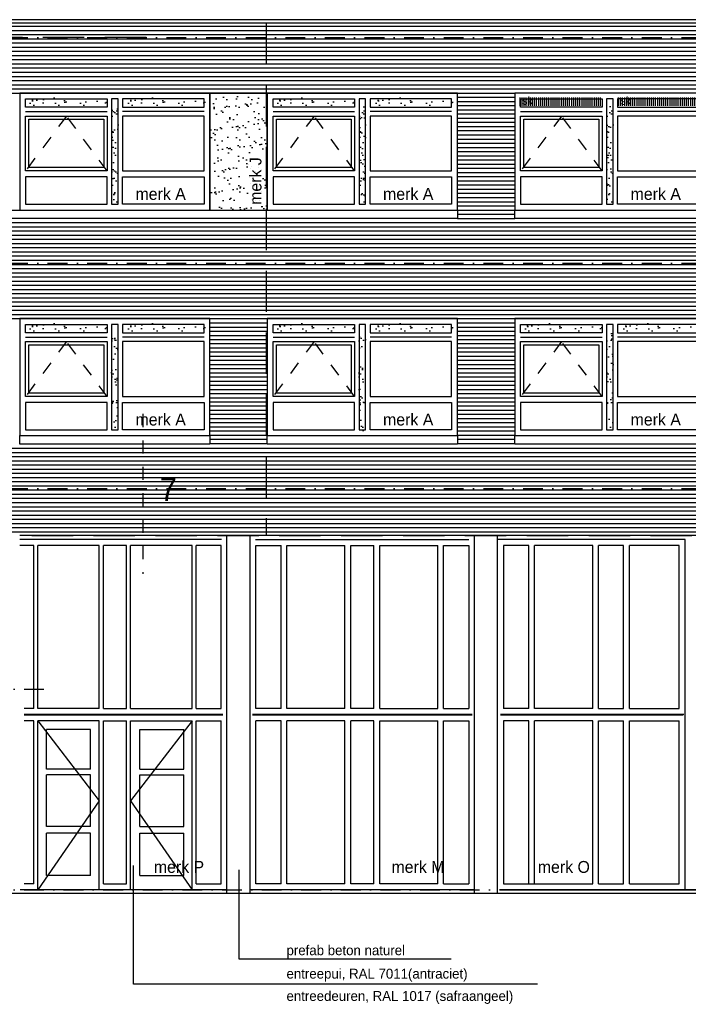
# Model space of a CAD drawing. Extents: x 0 to 140000, y 0 to 84100.
# Tile 17 of 36: x 37885 to 48013, y 41878 to 56804. Entities that reach past the tile are written whole.
import ezdxf

# ---------------------------------------------------------------- set-up
doc = ezdxf.new("R2010")
doc.units = 0
doc.header["$LTSCALE"] = 100
doc.header["$MEASUREMENT"] = 0
for name, pattern in [('B0201', [50, 31.25, -6.25, 6.25, -6.25]), ('B0402', [9.375, 6.25, -3.125]), ('B0701', [9.375, 6.25, -3.125]), ('DASHDOTX2', [2, 1, -0.5, 0, -0.5]), ('TEGELS', [4, 2, -2])]:
    doc.linetypes.add(name, pattern=pattern)
doc.layers.get('0').update_dxf_attribs({"linetype": 'CONTINUOUS'})
for name, color, linetype in [('AA31----_BUITENKOZ', 7, 'CONTINUOUS'), ('AI31----_BUITENKOZ', 7, 'CONTINUOUS'), ('AL$1A---_ALGEMEEN', 1, 'CONTINUOUS'), ('AL$7A---_STRAMIEN', 42, 'B0201'), ('AL11----_GRONDWERK', 4, 'CONTINUOUS'), ('AL21----_BUITENWAND', 2, 'CONTINUOUS'), ('AL28----_KONSTRUKTIE', 3, 'CONTINUOUS'), ('AL31----_BUITENKOZ', 7, 'CONTINUOUS'), ('AL31----_BUITENKOZIJ', 7, 'CONTINUOUS'), ('AL47----_DAKAFW', 1, 'CONTINUOUS'), ('AT$1A---_ALGEMEEN', 1, 'CONTINUOUS'), ('AT$1A---_TEKST', 2, 'CONTINUOUS'), ('DETAILS', 4, 'TEGELS'), ('DLLATATIE', 3, 'B0701'), ('VENTILATIE', 1, 'CONTINUOUS')]:
    doc.layers.add(name, color=color, linetype=linetype)
doc.styles.add('00_100', font='B-GBP.shx', dxfattribs={"height": 120})
doc.styles.add('01_100', font='B-GBP.shx', dxfattribs={"height": 180})
doc.styles.add('02_100', font='B-GBP.shx', dxfattribs={"height": 250})
doc.styles.add('03_100', font='B-GBP.shx', dxfattribs={"height": 350})
pattern_1 = [(37.5, (-7519.13, -28493.82), (-7.6852, 235.0725), [0, -185.44, 0, -207.4, 0, -198.25]), (7.5, (-7519.13, -28493.82), (215.9128, 344.3018), [0, -100.04, 0, -167.14, 0, -64.05]), (327.5, (-7669.2, -28493.82), (379.9253, 0.6904), [0, -61, 0, -219.6, 0, -286.7]), (317.5, (-7669.2, -28493.82), (366.7474, 107.0764), [0, -30.5, 0, -143.96, 0, -164.7])]
pattern_2 = [(37.5, (-11269.13, -28493.82), (-7.6852, 235.0725), [0, -185.44, 0, -207.4, 0, -198.25]), (7.5, (-11269.13, -28493.82), (215.9128, 344.3018), [0, -100.04, 0, -167.14, 0, -64.05]), (327.5, (-11419.2, -28493.82), (379.9253, 0.6904), [0, -61, 0, -219.6, 0, -286.7]), (317.5, (-11419.2, -28493.82), (366.7474, 107.0764), [0, -30.5, 0, -143.96, 0, -164.7])]
pattern_3 = [(37.5, (-15019.13, -28493.82), (-7.6852, 235.0725), [0, -185.44, 0, -207.4, 0, -198.25]), (7.5, (-15019.13, -28493.82), (215.9128, 344.3018), [0, -100.04, 0, -167.14, 0, -64.05]), (327.5, (-15169.2, -28493.82), (379.9253, 0.6904), [0, -61, 0, -219.6, 0, -286.7]), (317.5, (-15169.2, -28493.82), (366.7474, 107.0764), [0, -30.5, 0, -143.96, 0, -164.7])]

# ---------------------------------------------------------------- blocks, each defined once
blk = doc.blocks.new('PH31-001')
at = {"layer": 'AL31----_BUITENKOZ'}
h = blk.add_hatch(dxfattribs=at)
h.set_pattern_fill('AR-SAND', color=256, scale=122, style=0)
h.set_pattern_definition([(37.5, (-52903.8, -82412.16), (-7.6852, 235.0725), [0, -185.44, 0, -207.4, 0, -198.25]), (7.5, (-52903.8, -82412.16), (215.9128, 344.3018), [0, -100.04, 0, -167.14, 0, -64.05]), (327.5, (-53053.86, -82412.16), (379.9253, 0.6904), [0, -61, 0, -219.6, 0, -286.7]), (317.5, (-53053.86, -82412.16), (366.7474, 107.0764), [0, -30.5, 0, -143.96, 0, -164.7])])
h.paths.add_polyline_path([(1490, 1580), (1390, 1580), (1390, 67), (1490, 67)])
for p, q in [((88, 1492), (1323, 1492)), ((2792, 1492), (1557, 1492)), ((0, 0), (0, 0)), ((0, 0), (0, 0))]:
    blk.add_line(p, q, dxfattribs=at)
at = {"layer": 'AL31----_BUITENKOZ', "color": 1, "linetype": 'TEGELS'}
for p, q in [((709, 1425), (88, 593)), ((1323, 593), (709, 1425))]:
    blk.add_line(p, q, dxfattribs=at)
at = {"layer": 'AL31----_BUITENKOZ'}
for points in [[(2880, 0), (2880, 1774), (0, 1774), (0, 1774), (0, 0)], [(88, 1559), (88, 1686), (1323, 1686), (1323, 1559)], [(1490, 1686), (1390, 1686), (1390, 88), (1490, 88)], [(2792, 1559), (2792, 1686), (1557, 1686), (1557, 1559)], [(88, 593), (88, 1425), (1323, 1425), (1323, 593)], [(2792, 593), (2792, 1425), (1557, 1425), (1557, 593)], [(88, 505), (88, 88), (1323, 88), (1323, 505)], [(2792, 505), (2792, 88), (1557, 88), (1557, 505)]]:
    blk.add_lwpolyline(points, close=True, dxfattribs=at)
at = {"layer": 'AL31----_BUITENKOZ', "color": 1}
blk.add_lwpolyline([(138, 643), (138, 1375), (1273, 1375), (1273, 643)], close=True, dxfattribs=at)
at = {"layer": 'AT$1A---_TEKST', "style": '01_100'}
blk.add_text('merk A', height=180, dxfattribs=at).set_placement((1754, 154))
blk = doc.blocks.new('PH31-020')
at = {"layer": 'AL31----_BUITENKOZIJ'}
blk.add_lwpolyline([(-2880, 0), (0, 0), (0, -127), (-2880, -127)], close=True, dxfattribs=at)
blk = doc.blocks.new('PH00-002')
at = {"layer": 'AA31----_BUITENKOZ'}
h = blk.add_hatch(dxfattribs=at)
h.set_pattern_fill('AR-SAND', color=256, scale=122, style=0)
h.set_pattern_definition([(37.5, (-19824.08, -53610.47), (-7.6852, 235.0725), [0, -185.44, 0, -207.4, 0, -198.25]), (7.5, (-19824.08, -53610.47), (215.9128, 344.3018), [0, -100.04, 0, -167.14, 0, -64.05]), (327.5, (-19974.14, -53610.47), (379.9253, 0.6904), [0, -61, 0, -219.6, 0, -286.7]), (317.5, (-19974.14, -53610.47), (366.7474, 107.0764), [0, -30.5, 0, -143.96, 0, -164.7])])
h.paths.add_polyline_path([(0, 1774), (-870, 1774), (-870, 0), (0, 0)])
h.paths.add_polyline_path([(-43, 33), (-43, 1023), (-313, 1023), (-313, 33)], flags=24)
at = {"layer": 'AL31----_BUITENKOZ', "color": 42}
blk.add_lwpolyline([(-870, 0), (0, 0), (0, 1774), (-870, 1774)], close=True, dxfattribs=at)
at = {"layer": 'AT$1A---_TEKST', "color": 1, "style": '01_100'}
blk.add_text('merk J', height=180, rotation=90, dxfattribs=at).set_placement((-88, 78))

msp = doc.modelspace()

# ---------------------------------------------------------------- hatches: boundary and pattern name
at = {"layer": 'AA31----_BUITENKOZ'}
h = msp.add_hatch(dxfattribs=at)
h.set_pattern_fill('AR-SAND', color=256, scale=122, style=0)
h.set_pattern_definition([(37.5, (20710.08, -1043.37), (-7.6852, 235.0725), [0, -185.44, 0, -207.4, 0, -198.25]), (7.5, (20710.08, -1043.37), (215.9128, 344.3018), [0, -100.04, 0, -167.14, 0, -64.05]), (327.5, (20560.02, -1043.37), (379.9253, 0.6904), [0, -61, 0, -219.6, 0, -286.7]), (317.5, (20560.02, -1043.37), (366.7474, 107.0764), [0, -30.5, 0, -143.96, 0, -164.7])])
h.paths.add_polyline_path([(37951.7, 55498), (37951.7, 55625), (39207.7, 55625), (39207.7, 55498)])
h = msp.add_hatch(dxfattribs=at)
h.set_pattern_fill('AR-SAND', color=256, scale=122, style=0)
h.set_pattern_definition([(37.5, (22200.08, -1043.37), (-7.6852, 235.0725), [0, -185.44, 0, -207.4, 0, -198.25]), (7.5, (22200.08, -1043.37), (215.9128, 344.3018), [0, -100.04, 0, -167.14, 0, -64.05]), (327.5, (22050.02, -1043.37), (379.9253, 0.6904), [0, -61, 0, -219.6, 0, -286.7]), (317.5, (22050.02, -1043.37), (366.7474, 107.0764), [0, -30.5, 0, -143.96, 0, -164.7])])
h.paths.add_polyline_path([(39441.7, 55498), (39441.7, 55625), (40697.7, 55625), (40697.7, 55498)])
h = msp.add_hatch(dxfattribs=at)
h.set_pattern_fill('AR-SAND', color=256, scale=122, style=0)
h.set_pattern_definition([(37.5, (24460.08, -1043.37), (-7.6852, 235.0725), [0, -185.44, 0, -207.4, 0, -198.25]), (7.5, (24460.08, -1043.37), (215.9128, 344.3018), [0, -100.04, 0, -167.14, 0, -64.05]), (327.5, (24310.02, -1043.37), (379.9253, 0.6904), [0, -61, 0, -219.6, 0, -286.7]), (317.5, (24310.02, -1043.37), (366.7474, 107.0764), [0, -30.5, 0, -143.96, 0, -164.7])])
h.paths.add_polyline_path([(41701.7, 55498), (41701.7, 55625), (42957.7, 55625), (42957.7, 55498)])
h = msp.add_hatch(dxfattribs=at)
h.set_pattern_fill('AR-SAND', color=256, scale=122, style=0)
h.set_pattern_definition([(37.5, (25950.08, -1043.37), (-7.6852, 235.0725), [0, -185.44, 0, -207.4, 0, -198.25]), (7.5, (25950.08, -1043.37), (215.9128, 344.3018), [0, -100.04, 0, -167.14, 0, -64.05]), (327.5, (25800.02, -1043.37), (379.9253, 0.6904), [0, -61, 0, -219.6, 0, -286.7]), (317.5, (25800.02, -1043.37), (366.7474, 107.0764), [0, -30.5, 0, -143.96, 0, -164.7])])
h.paths.add_polyline_path([(43191.7, 55498), (43191.7, 55625), (44447.7, 55625), (44447.7, 55498)])
h = msp.add_hatch(dxfattribs=at)
h.set_pattern_fill('AR-SAND', color=256, scale=122, style=0)
h.set_pattern_definition(pattern_3)
h.paths.add_polyline_path([(39374.7, 55498), (39274.7, 55498), (39274.7, 53985.3), (39374.7, 53985.3)])
h = msp.add_hatch(dxfattribs=at)
h.set_pattern_fill('AR-SAND', color=256, scale=122, style=0)
h.set_pattern_definition(pattern_2)
h.paths.add_polyline_path([(43124.7, 55498), (43024.7, 55498), (43024.7, 53985.3), (43124.7, 53985.3)])
h = msp.add_hatch(dxfattribs=at)
h.set_pattern_fill('AR-SAND', color=256, scale=122, style=0)
h.set_pattern_definition(pattern_1)
h.paths.add_polyline_path([(46874.7, 55498), (46774.7, 55498), (46774.7, 53985.3), (46874.7, 53985.3)])
h = msp.add_hatch(dxfattribs=at)
h.set_pattern_fill('AR-SAND', color=256, scale=122, style=0)
h.set_pattern_definition([(37.5, (20710.08, -4463.37), (-7.6852, 235.0725), [0, -185.44, 0, -207.4, 0, -198.25]), (7.5, (20710.08, -4463.37), (215.9128, 344.3018), [0, -100.04, 0, -167.14, 0, -64.05]), (327.5, (20560.02, -4463.37), (379.9253, 0.6904), [0, -61, 0, -219.6, 0, -286.7]), (317.5, (20560.02, -4463.37), (366.7474, 107.0764), [0, -30.5, 0, -143.96, 0, -164.7])])
h.paths.add_polyline_path([(37951.7, 52078), (37951.7, 52205), (39207.7, 52205), (39207.7, 52078)])
h = msp.add_hatch(dxfattribs=at)
h.set_pattern_fill('AR-SAND', color=256, scale=122, style=0)
h.set_pattern_definition([(37.5, (22200.08, -4463.37), (-7.6852, 235.0725), [0, -185.44, 0, -207.4, 0, -198.25]), (7.5, (22200.08, -4463.37), (215.9128, 344.3018), [0, -100.04, 0, -167.14, 0, -64.05]), (327.5, (22050.02, -4463.37), (379.9253, 0.6904), [0, -61, 0, -219.6, 0, -286.7]), (317.5, (22050.02, -4463.37), (366.7474, 107.0764), [0, -30.5, 0, -143.96, 0, -164.7])])
h.paths.add_polyline_path([(39441.7, 52078), (39441.7, 52205), (40697.7, 52205), (40697.7, 52078)])
h = msp.add_hatch(dxfattribs=at)
h.set_pattern_fill('AR-SAND', color=256, scale=122, style=0)
h.set_pattern_definition([(37.5, (24460.08, -4463.37), (-7.6852, 235.0725), [0, -185.44, 0, -207.4, 0, -198.25]), (7.5, (24460.08, -4463.37), (215.9128, 344.3018), [0, -100.04, 0, -167.14, 0, -64.05]), (327.5, (24310.02, -4463.37), (379.9253, 0.6904), [0, -61, 0, -219.6, 0, -286.7]), (317.5, (24310.02, -4463.37), (366.7474, 107.0764), [0, -30.5, 0, -143.96, 0, -164.7])])
h.paths.add_polyline_path([(41701.7, 52078), (41701.7, 52205), (42957.7, 52205), (42957.7, 52078)])
h = msp.add_hatch(dxfattribs=at)
h.set_pattern_fill('AR-SAND', color=256, scale=122, style=0)
h.set_pattern_definition([(37.5, (25950.08, -4463.37), (-7.6852, 235.0725), [0, -185.44, 0, -207.4, 0, -198.25]), (7.5, (25950.08, -4463.37), (215.9128, 344.3018), [0, -100.04, 0, -167.14, 0, -64.05]), (327.5, (25800.02, -4463.37), (379.9253, 0.6904), [0, -61, 0, -219.6, 0, -286.7]), (317.5, (25800.02, -4463.37), (366.7474, 107.0764), [0, -30.5, 0, -143.96, 0, -164.7])])
h.paths.add_polyline_path([(43191.7, 52078), (43191.7, 52205), (44447.7, 52205), (44447.7, 52078)])
h = msp.add_hatch(dxfattribs=at)
h.set_pattern_fill('AR-SAND', color=256, scale=122, style=0)
h.set_pattern_definition([(37.5, (28210.08, -4463.37), (-7.6852, 235.0725), [0, -185.44, 0, -207.4, 0, -198.25]), (7.5, (28210.08, -4463.37), (215.9128, 344.3018), [0, -100.04, 0, -167.14, 0, -64.05]), (327.5, (28060.02, -4463.37), (379.9253, 0.6904), [0, -61, 0, -219.6, 0, -286.7]), (317.5, (28060.02, -4463.37), (366.7474, 107.0764), [0, -30.5, 0, -143.96, 0, -164.7])])
h.paths.add_polyline_path([(45451.7, 52078), (45451.7, 52205), (46707.7, 52205), (46707.7, 52078)])
h = msp.add_hatch(dxfattribs=at)
h.set_pattern_fill('AR-SAND', color=256, scale=122, style=0)
h.set_pattern_definition([(37.5, (29700.08, -4463.37), (-7.6852, 235.0725), [0, -185.44, 0, -207.4, 0, -198.25]), (7.5, (29700.08, -4463.37), (215.9128, 344.3018), [0, -100.04, 0, -167.14, 0, -64.05]), (327.5, (29550.02, -4463.37), (379.9253, 0.6904), [0, -61, 0, -219.6, 0, -286.7]), (317.5, (29550.02, -4463.37), (366.7474, 107.0764), [0, -30.5, 0, -143.96, 0, -164.7])])
h.paths.add_polyline_path([(46941.7, 52078), (46941.7, 52205), (48197.7, 52205), (48197.7, 52078)])
h = msp.add_hatch(dxfattribs=at)
h.set_pattern_fill('AR-SAND', color=256, scale=122, style=0)
h.set_pattern_definition(pattern_3)
h.paths.add_polyline_path([(39374.7, 52078), (39274.7, 52078), (39274.7, 50565.3), (39374.7, 50565.3)])
h = msp.add_hatch(dxfattribs=at)
h.set_pattern_fill('AR-SAND', color=256, scale=122, style=0)
h.set_pattern_definition(pattern_2)
h.paths.add_polyline_path([(43124.7, 52078), (43024.7, 52078), (43024.7, 50565.3), (43124.7, 50565.3)])
h = msp.add_hatch(dxfattribs=at)
h.set_pattern_fill('AR-SAND', color=256, scale=122, style=0)
h.set_pattern_definition(pattern_1)
h.paths.add_polyline_path([(46874.7, 52078), (46774.7, 52078), (46774.7, 50565.3), (46874.7, 50565.3)])
at = {"layer": 'VENTILATIE'}
h = msp.add_hatch(dxfattribs=at)
h.set_pattern_fill('LINE', color=256, scale=250, angle=90, style=0)
h.set_pattern_definition([(90, (-17097.424, 43735.997), (-31.25, 2e-15), [])])
h.paths.add_polyline_path([(45450.9, 55498), (46706.9, 55498), (46706.9, 55625), (45450.9, 55625)])
h = msp.add_hatch(dxfattribs=at)
h.set_pattern_fill('LINE', color=256, scale=250, angle=90, style=0)
h.set_pattern_definition([(90, (-15607.424, 43735.997), (-31.25, 2e-15), [])])
h.paths.add_polyline_path([(46940.9, 55498), (48196.9, 55498), (48196.9, 55625), (46940.9, 55625)])

# ---------------------------------------------------------------- linework, layer by layer
at = {"layer": 'AI31----_BUITENKOZ'}
for p, q in [((45215.2, 48835), (45215.2, 46362)), ((45215.2, 46176), (45215.2, 43703))]:
    msp.add_line(p, q, dxfattribs=at)
at = {"layer": 'AL$1A---_ALGEMEEN'}
for p, q in [((39608.8, 42185.2), (39608.8, 43980.5)), ((41209, 42561.6), (41209, 43916.7)), ((44420.3, 42561.6), (41209, 42561.6)), ((45728.7, 42185.2), (39608.8, 42185.2))]:
    msp.add_line(p, q, dxfattribs=at)
at = {"layer": 'AL$7A---_STRAMIEN', "color": 1, "linetype": 'DASHDOTX2', "ltscale": 3}
for p, q in [((10103.3, 56535), (130931.1, 56535)), ((10103.3, 53115), (130931.1, 53115)), ((10103.3, 49695), (130931.1, 49695)), ((10345.3, 46655), (38268, 46655)), ((10345.3, 43615), (112449.7, 43615))]:
    msp.add_line(p, q, dxfattribs=at)
at = {"layer": 'AL$7A---_STRAMIEN', "color": 1, "linetype": 'B0402'}
msp.add_line((39799.8, 56535), (10245.3, 56535), dxfattribs=at)
at = {"layer": 'AL11----_GRONDWERK'}
msp.add_line((1000, 43565), (139000, 43565), dxfattribs=at)
at = {"layer": 'AL21----_BUITENWAND', "color": 42}
for p, q in [((14629.7, 56705), (127769.7, 56705)), ((14629.7, 56641.7), (127769.7, 56641.7)), ((14629.7, 56578.3), (127769.7, 56578.3)), ((14629.7, 56515), (127769.7, 56515)), ((14629.7, 56451.7), (127769.7, 56451.7)), ((14629.7, 56388.3), (127769.7, 56388.3)), ((14629.7, 56325), (127769.7, 56325)), ((14629.7, 56261.7), (127769.7, 56261.7)), ((14629.7, 56198.3), (127769.7, 56198.3)), ((14629.7, 56135), (127769.7, 56135)), ((14629.7, 56071.7), (127769.7, 56071.7)), ((14629.7, 56008.3), (127769.7, 56008.3)), ((14629.7, 55945), (127769.7, 55945)), ((14629.7, 55881.7), (127769.7, 55881.7)), ((14629.7, 55818.3), (127769.7, 55818.3)), ((14629.7, 55755), (127769.7, 55755)), ((44514.7, 55691.7), (45384.7, 55691.7)), ((44514.7, 55628.3), (45384.7, 55628.3)), ((44514.7, 55565), (45384.7, 55565)), ((44514.7, 55501.7), (45384.7, 55501.7)), ((44514.7, 55438.3), (45384.7, 55438.3)), ((44514.7, 55375), (45384.7, 55375)), ((44514.7, 55311.7), (45384.7, 55311.7)), ((44514.7, 55248.3), (45384.7, 55248.3)), ((44514.7, 55185), (45384.7, 55185)), ((44514.7, 55121.7), (45384.7, 55121.7)), ((44514.7, 55058.3), (45384.7, 55058.3)), ((44514.7, 54995), (45384.7, 54995)), ((44514.7, 54931.7), (45384.7, 54931.7)), ((44514.7, 54868.3), (45384.7, 54868.3)), ((44514.7, 54805), (45384.7, 54805)), ((44514.7, 54741.7), (45384.7, 54741.7)), ((44514.7, 54678.3), (45384.7, 54678.3)), ((44514.7, 54615), (45384.7, 54615)), ((44514.7, 54551.7), (45384.7, 54551.7)), ((44514.7, 54488.3), (45384.7, 54488.3)), ((44514.7, 54425), (45384.7, 54425)), ((44514.7, 54361.7), (45384.7, 54361.7)), ((44514.7, 54298.3), (45384.7, 54298.3)), ((44514.7, 54235), (45384.7, 54235)), ((44514.7, 54171.7), (45384.7, 54171.7)), ((44514.7, 54108.3), (45384.7, 54108.3)), ((44514.7, 54045), (45384.7, 54045)), ((44514.7, 53981.7), (45384.7, 53981.7)), ((44514.7, 53918.3), (45384.7, 53918.3)), ((44514.7, 53855), (45384.7, 53855)), ((44514.7, 53791.7), (45384.7, 53791.7)), ((22014.7, 53728.3), (127769.7, 53728.3)), ((22014.7, 53665), (127769.7, 53665)), ((22014.7, 53601.7), (127769.7, 53601.7)), ((22014.7, 53538.3), (127769.7, 53538.3)), ((22014.7, 53475), (127769.7, 53475)), ((22014.7, 53411.7), (127769.7, 53411.7)), ((22014.7, 53348.3), (127769.7, 53348.3)), ((22014.7, 53285), (127769.7, 53285)), ((22014.7, 53221.7), (127769.7, 53221.7)), ((22014.7, 53158.3), (127769.7, 53158.3)), ((22014.7, 53095), (127769.7, 53095)), ((22014.7, 53031.7), (127769.7, 53031.7)), ((22014.7, 52968.3), (127769.7, 52968.3)), ((22014.7, 52905), (127769.7, 52905)), ((22014.7, 52841.7), (127769.7, 52841.7)), ((22014.7, 52778.3), (127769.7, 52778.3)), ((22014.7, 52715), (127769.7, 52715)), ((22014.7, 52651.7), (127769.7, 52651.7)), ((22014.7, 52588.3), (127769.7, 52588.3)), ((22014.7, 52525), (127769.7, 52525)), ((22014.7, 52461.7), (127769.7, 52461.7)), ((22014.7, 52398.3), (127769.7, 52398.3)), ((22014.7, 52335), (127769.7, 52335)), ((22014.7, 52271.7), (127769.7, 52271.7)), ((40764.7, 52208.3), (41634.7, 52208.3)), ((40764.7, 52145), (41634.7, 52145)), ((44514.7, 52208), (45384.7, 52208)), ((44514.7, 52145), (45384.7, 52145)), ((40764.7, 52082), (41634.7, 52082)), ((40764.7, 52019), (41634.7, 52019)), ((40764.7, 51956), (41634.7, 51956)), ((44514.7, 52082), (45384.7, 52082)), ((44514.7, 52019), (45384.7, 52019)), ((44514.7, 51956), (45384.7, 51956)), ((40764.7, 51893), (41634.7, 51893)), ((40764.7, 51830), (41634.7, 51830)), ((44514.7, 51893), (45384.7, 51893)), ((44514.7, 51830), (45384.7, 51830)), ((40764.7, 51767), (41634.7, 51767)), ((40764.7, 51704), (41634.7, 51704)), ((44514.7, 51767), (45384.7, 51767)), ((44514.7, 51704), (45384.7, 51704)), ((40764.7, 51641), (41634.7, 51641)), ((40764.7, 51578), (41634.7, 51578)), ((40764.7, 51515), (41634.7, 51515)), ((44514.7, 51641), (45384.7, 51641)), ((44514.7, 51578), (45384.7, 51578)), ((44514.7, 51515), (45384.7, 51515)), ((40764.7, 51452), (41634.7, 51452)), ((40764.7, 51389), (41634.7, 51389)), ((44514.7, 51452), (45384.7, 51452)), ((44514.7, 51389), (45384.7, 51389)), ((40764.7, 51326), (41634.7, 51326)), ((40764.7, 51263), (41634.7, 51263)), ((40764.7, 51200), (41634.7, 51200)), ((44514.7, 51326), (45384.7, 51326)), ((44514.7, 51263), (45384.7, 51263)), ((44514.7, 51200), (45384.7, 51200)), ((40764.7, 51137), (41634.7, 51137)), ((40764.7, 51074), (41634.7, 51074)), ((44514.7, 51137), (45384.7, 51137)), ((44514.7, 51074), (45384.7, 51074)), ((40764.7, 51011), (41634.7, 51011)), ((40764.7, 50948), (41634.7, 50948)), ((44514.7, 51011), (45384.7, 51011)), ((44514.7, 50948), (45384.7, 50948)), ((40764.7, 50885), (41634.7, 50885)), ((40764.7, 50822), (41634.7, 50822)), ((40764.7, 50759), (41634.7, 50759)), ((44514.7, 50885), (45384.7, 50885)), ((44514.7, 50822), (45384.7, 50822)), ((44514.7, 50759), (45384.7, 50759)), ((40764.7, 50696), (41634.7, 50696)), ((40764.7, 50633), (41634.7, 50633)), ((44514.7, 50696), (45384.7, 50696)), ((44514.7, 50633), (45384.7, 50633)), ((40764.7, 50570), (41634.7, 50570)), ((40764.7, 50507), (41634.7, 50507)), ((44514.7, 50570), (45384.7, 50570)), ((44514.7, 50507), (45384.7, 50507)), ((14629.7, 50308.3), (127769.7, 50308.3)), ((40764.7, 50444), (41634.7, 50444)), ((40764.7, 50381), (41634.7, 50381)), ((44514.7, 50444), (45384.7, 50444)), ((44514.7, 50381), (45384.7, 50381)), ((14629.7, 50245), (127769.7, 50245)), ((14629.7, 50181.7), (127769.7, 50181.7)), ((14629.7, 50118.3), (127769.7, 50118.3)), ((14629.7, 50055), (127769.7, 50055)), ((14629.7, 49991.7), (127769.7, 49991.7)), ((14629.7, 49928.3), (127769.7, 49928.3)), ((14629.7, 49865), (127769.7, 49865)), ((14629.7, 49801.7), (127769.7, 49801.7)), ((14629.7, 49738.3), (127769.7, 49738.3)), ((14629.7, 49675), (127769.7, 49675)), ((14629.7, 49611.7), (127769.7, 49611.7)), ((14629.7, 49548.3), (127769.7, 49548.3)), ((14629.7, 49485), (127769.7, 49485)), ((14629.7, 49421.7), (127769.7, 49421.7)), ((14629.7, 49358.3), (127769.7, 49358.3)), ((14629.7, 49295), (127769.7, 49295)), ((14629.7, 49231.7), (127769.7, 49231.7)), ((14629.7, 49168.3), (127769.7, 49168.3)), ((14629.7, 49105), (127769.7, 49105)), ((14629.7, 49041.7), (127769.7, 49041.7))]:
    msp.add_line(p, q, dxfattribs=at)
at = {"layer": 'AL21----_BUITENWAND'}
msp.add_line((37884.7, 48991), (104514.7, 48991), dxfattribs=at)
at = {"layer": 'AL28----_KONSTRUKTIE'}
for p, q in [((41024.7, 43565), (41024.7, 48978.3)), ((41374.7, 43565), (41374.7, 48978.3)), ((44774.7, 43565), (44774.7, 48978.3)), ((45124.7, 43565), (45124.7, 48978.3))]:
    msp.add_line(p, q, dxfattribs=at)
at = {"layer": 'AL31----_BUITENKOZ'}
for p, q in [((30384.7, 55692), (44514.7, 55692)), ((40943.7, 48925), (37884.7, 48925)), ((38096.2, 48835), (37884.7, 48835)), ((38096.2, 46362), (38096.2, 48835)), ((38159.2, 46362), (38159.2, 48835)), ((39089.2, 48835), (38159.2, 48835)), ((39089.2, 46362), (39089.2, 48835)), ((39152.2, 46362), (39152.2, 48835)), ((39502.2, 48835), (39152.2, 48835)), ((39502.2, 46362), (39502.2, 48835)), ((39565.2, 46362), (39565.2, 48835)), ((40495.2, 48835), (39565.2, 48835)), ((40495.2, 46362), (40495.2, 48835)), ((40558.2, 46362), (40558.2, 48835)), ((40936.7, 48835), (40558.2, 48835)), ((40936.7, 46362), (40936.7, 48835)), ((41455.7, 48925), (44686.7, 48925)), ((41462.7, 48835), (41843.7, 48835)), ((41462.7, 46362), (41462.7, 48835)), ((41843.7, 46362), (41843.7, 48835)), ((41931.7, 48835), (42811.7, 48835)), ((41931.7, 46362), (41931.7, 48835)), ((42811.7, 46362), (42811.7, 48835)), ((42899.7, 48835), (43249.7, 48835)), ((42899.7, 46362), (42899.7, 48835)), ((43249.7, 46362), (43249.7, 48835)), ((43337.7, 48835), (44217.7, 48835)), ((43337.7, 46362), (43337.7, 48835)), ((44217.7, 46362), (44217.7, 48835)), ((44305.7, 48835), (44686.7, 48835)), ((44305.7, 46362), (44305.7, 48835)), ((44686.7, 48835), (44686.7, 46362)), ((47963.4, 48925), (45127.2, 48925)), ((45596.2, 48835), (45215.2, 48835)), ((45596.2, 46362), (45596.2, 48835)), ((45684.2, 46362), (45684.2, 48835)), ((46564.2, 48835), (45684.2, 48835)), ((46564.2, 46362), (46564.2, 48835)), ((46652.2, 46362), (46652.2, 48835)), ((47033.2, 48835), (46652.2, 48835)), ((47033.2, 46362), (47033.2, 48835)), ((47142.2, 48835), (47121.2, 48835)), ((47121.2, 46362), (47121.2, 48835)), ((47875.4, 48835), (47121.2, 48835)), ((47875.4, 46362), (47875.4, 48835)), ((47963.4, 43615), (47963.4, 48925)), ((37950.6, 46274), (40961.1, 46274)), ((38096.2, 46362), (37951.7, 46362)), ((39089.2, 46362), (38159.2, 46362)), ((39152.2, 46362), (39502.2, 46362)), ((39565.2, 46362), (40495.2, 46362)), ((40558.2, 46362), (40936.7, 46362)), ((41409.2, 46274), (44740.5, 46274)), ((41843.7, 46362), (41462.7, 46362)), ((42811.7, 46362), (41931.7, 46362)), ((43249.7, 46362), (42899.7, 46362)), ((43337.7, 46362), (44217.7, 46362)), ((44305.7, 46362), (44686.7, 46362)), ((45167.5, 46274), (47946.9, 46274)), ((45596.2, 46362), (45215.2, 46362)), ((46564.2, 46362), (45684.2, 46362)), ((46652.2, 46362), (47033.2, 46362)), ((47121.2, 46362), (47875.4, 46362)), ((47121.2, 46362), (47142.2, 46362)), ((37950.6, 46264), (40961.1, 46264)), ((38096.2, 46176), (37951.7, 46176)), ((38096.2, 43703), (38096.2, 46176)), ((39089.2, 46176), (38159.2, 46176)), ((38159.2, 43615), (38159.2, 46176)), ((39089.2, 43615), (39089.2, 46176)), ((39152.2, 46176), (39502.2, 46176)), ((39152.2, 43703), (39152.2, 46176)), ((39502.2, 43703), (39502.2, 46176)), ((39565.2, 43615), (39565.2, 46176)), ((39565.2, 46176), (40495.2, 46176)), ((40495.2, 43615), (40495.2, 46176)), ((40558.2, 46176), (40936.7, 46176)), ((40558.2, 43703), (40558.2, 46176)), ((40936.7, 43703), (40936.7, 46176)), ((41409.2, 46264), (44740.5, 46264)), ((41462.7, 43703), (41462.7, 46176)), ((41843.7, 46176), (41462.7, 46176)), ((41843.7, 43703), (41843.7, 46176)), ((42811.7, 46176), (41931.7, 46176)), ((41931.7, 43703), (41931.7, 46176)), ((42811.7, 43703), (42811.7, 46176)), ((42899.7, 43703), (42899.7, 46176)), ((43249.7, 46176), (42899.7, 46176)), ((43249.7, 43703), (43249.7, 46176)), ((43337.7, 43703), (43337.7, 46176)), ((43337.7, 46176), (44217.7, 46176)), ((44217.7, 43703), (44217.7, 46176)), ((44305.7, 46176), (44686.7, 46176)), ((44305.7, 43703), (44305.7, 46176)), ((44686.7, 46176), (44686.7, 43703)), ((45167.5, 46264), (47936.9, 46264)), ((45596.2, 46176), (45215.2, 46176)), ((45596.2, 43703), (45596.2, 46176)), ((46564.2, 46176), (45684.2, 46176)), ((45684.2, 43703), (45684.2, 46176)), ((46564.2, 43703), (46564.2, 46176)), ((46652.2, 46176), (47033.2, 46176)), ((46652.2, 43703), (46652.2, 46176)), ((47033.2, 43703), (47033.2, 46176)), ((47121.2, 46176), (47875.4, 46176)), ((47121.2, 43703), (47121.2, 46176)), ((47121.2, 46176), (47142.2, 46176)), ((47875.4, 43703), (47875.4, 46176)), ((38289.2, 45443), (38289.2, 46046)), ((38959.2, 46046), (38289.2, 46046)), ((38959.2, 45443), (38959.2, 46046)), ((39705.2, 46046), (40368.8, 46046)), ((39705.2, 45443), (39705.2, 46046)), ((40368.8, 45443), (40368.8, 46046)), ((38959.2, 45443), (38289.2, 45443)), ((39705.2, 45443), (40368.8, 45443)), ((38289.2, 44573), (38289.2, 45355)), ((38959.2, 45355), (38289.2, 45355)), ((38959.2, 44573), (38959.2, 45355)), ((39705.2, 45355), (40368.8, 45355)), ((39705.2, 44573), (39705.2, 45355)), ((40368.8, 44573), (40368.8, 45355)), ((38959.2, 44573), (38289.2, 44573)), ((39705.2, 44573), (40368.8, 44573)), ((38289.2, 43833), (38289.2, 44475)), ((38959.2, 44475), (38289.2, 44475)), ((38959.2, 43833), (38959.2, 44475)), ((39705.2, 44475), (40368.8, 44475)), ((39705.2, 43833), (39705.2, 44475)), ((40368.8, 43833), (40368.8, 44475)), ((38959.2, 43833), (38289.2, 43833)), ((39705.2, 43833), (40368.8, 43833)), ((41024.7, 43615), (37891.3, 43615)), ((38096.2, 43703), (37951.7, 43703)), ((39152.2, 43703), (39502.2, 43703)), ((40558.2, 43703), (40936.7, 43703)), ((44774.7, 43615), (41374.7, 43615)), ((44514.7, 43615), (41441.4, 43615)), ((41843.7, 43703), (41462.7, 43703)), ((42811.7, 43703), (41931.7, 43703)), ((43249.7, 43703), (42899.7, 43703)), ((44217.7, 43703), (43337.7, 43703)), ((44305.7, 43703), (44686.7, 43703)), ((48457.7, 43615), (45155.2, 43615)), ((45200.1, 43615), (48471.6, 43615)), ((45215.2, 43703), (45596.2, 43703)), ((45481, 43703), (46361, 43703)), ((45684.2, 43703), (46564.2, 43703)), ((46652.2, 43703), (47033.2, 43703)), ((47121.2, 43703), (47875.4, 43703)), ((47121.2, 43703), (47142.2, 43703))]:
    msp.add_line(p, q, dxfattribs=at)
at = {"layer": 'AL31----_BUITENKOZ', "color": 1}
for p, q in [((38159.2, 46176), (39089.2, 44964)), ((40495.2, 46176), (39565.2, 44964)), ((39089.2, 44964), (38159.2, 43615)), ((39565.2, 44964), (40495.2, 43615))]:
    msp.add_line(p, q, dxfattribs=at)
at = {"layer": 'AL31----_BUITENKOZIJ'}
msp.add_lwpolyline([(30384.7, 53918.3), (44514.7, 53918.3), (44514.7, 53791.7), (30384.7, 53791.7)], close=True, dxfattribs=at)
at = {"layer": 'AL47----_DAKAFW', "color": 2}
for p, q in [((127799.7, 56803.7), (14599.7, 56803.7)), ((127799.7, 56749.2), (14599.7, 56749.2))]:
    msp.add_line(p, q, dxfattribs=at)
at = {"layer": 'DETAILS', "color": 5}
msp.add_line((39749.4, 50827.4), (39749.4, 48403.8), dxfattribs=at)
at = {"layer": 'DLLATATIE'}
for p, q in [((41620.3, 56749.2), (41620.3, 48985.8)), ((14629.7, 48985.8), (127769.7, 48985.8))]:
    msp.add_line(p, q, dxfattribs=at)

# ---------------------------------------------------------------- block references
for name, p in [('PH31-001', (37884.7, 53918.3)), ('PH00-002', (41634.7, 53918.3)), ('PH31-001', (41634.7, 53918.3)), ('PH31-001', (45384.7, 53918.3)), ('PH31-020', (48264.7, 53918.3)), ('PH31-001', (37884.7, 50498.3)), ('PH31-001', (41634.7, 50498.3)), ('PH31-001', (45384.7, 50498.3)), ('PH31-020', (40764.7, 50498.3)), ('PH31-020', (44514.7, 50498.3)), ('PH31-020', (48264.7, 50498.3))]:
    msp.add_blockref(name, p)

# ---------------------------------------------------------------- texts
at = {"layer": 'AT$1A---_ALGEMEEN', "color": 2}
for s, height, style, p in [('sk', 120, '00_100', (45497.4, 55513.6)), ('sk', 120, '00_100', (46987.4, 55513.6)), ('prefab beton naturel', 150, '02_100', (41926.1, 42622.8)), ('entreepui, RAL 7011(antraciet)', 150, '02_100', (41926.1, 42268)), ('entreedeuren, RAL 1017 (safraangeel)', 150, '02_100', (41926.1, 41929.6))]:
    msp.add_text(s, height=height, dxfattribs=dict(at, style=style)).set_placement(p)
at = {"layer": 'AT$1A---_ALGEMEEN', "color": 4, "style": '03_100'}
msp.add_text('7', height=350, dxfattribs=at).set_placement((40004.7, 49510))
at = {"layer": 'AT$1A---_TEKST', "style": '01_100'}
for s, p in [('merk P', (39916.4, 43870.9)), ('merk M', (43516.6, 43870.9)), ('merk O', (45732.7, 43870.9))]:
    msp.add_text(s, height=180, dxfattribs=at).set_placement(p)

doc.saveas('drawing.dxf')
